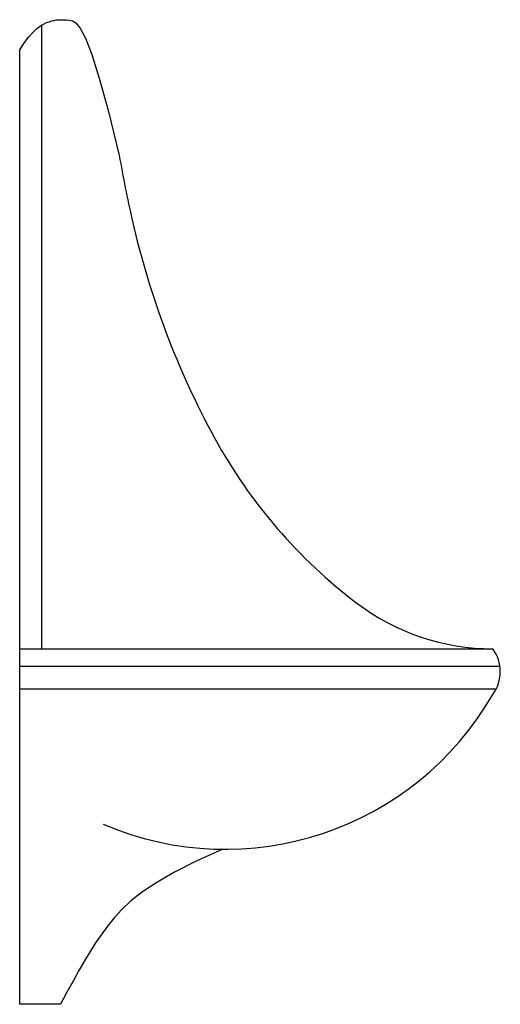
# Model space of a CAD drawing. Extents: x 0 to 0.317, y -0.234 to 0.415.
import ezdxf

# ---------------------------------------------------------------- set-up
doc = ezdxf.new("R2010")
doc.units = 0
doc.header["$MEASUREMENT"] = 0
doc.layers.add('LBA', color=1, linetype='CONTINUOUS')

msp = doc.modelspace()

# ---------------------------------------------------------------- linework, layer by layer
at = {"layer": 'LBA'}
for p, q in [((0.01465, 0), (0.01465, 0.41122)), ((0, -0.23434), (0, 0.39488)), ((0, 0), (0.31171, 0)), ((0.3165, -0.01164), (0, -0.01164)), ((0, -0.02636), (0.31403, -0.02636)), ((0.02683, -0.23434), (0, -0.23434))]:
    msp.add_line(p, q, dxfattribs=at)
for points in [[(0, 0.39488), (0.00318, 0.39964), (0.00611, 0.40348), (0.00881, 0.40651), (0.0113, 0.40884), (0.0136, 0.41059), (0.01572, 0.41186), (0.01768, 0.41276), (0.01949, 0.41341), (0.02119, 0.41391), (0.0228, 0.41427), (0.02435, 0.41452), (0.0259, 0.41467), (0.02746, 0.41471), (0.02909, 0.41468), (0.03081, 0.41458), (0.03267, 0.41442), (0.03472, 0.41404), (0.03708, 0.4126), (0.03989, 0.4091), (0.0433, 0.40251), (0.04743, 0.39185), (0.05244, 0.37608), (0.05845, 0.35421), (0.06561, 0.32522)], [(0.13384, -0.13214), (0.1164, -0.14005), (0.10202, -0.1473), (0.09032, -0.15401), (0.08088, -0.16026), (0.07331, -0.16616), (0.06722, -0.17181), (0.0622, -0.1773), (0.05787, -0.18274), (0.05386, -0.18823), (0.05006, -0.19383), (0.04638, -0.19964), (0.04273, -0.20573), (0.03903, -0.21216), (0.0352, -0.21902), (0.03116, -0.22639), (0.02683, -0.23434)]]:
    msp.add_lwpolyline(points, dxfattribs=at)
msp.add_lwpolyline([(0.06561, 0.32522, 0.012548), (0.07412, 0.28276, 0.069537), (0.12863, 0.13866, 0.105926), (0.22228, 0.03004, 0.163478), (0.31171, 0, 0.163478)], format="xyb", dxfattribs=at)
for centre, radius, start, end in [((0.29166, -0.01504), 0.02507, 323.13094, 36.86906), ((0.13535, 0.07127), 0.20341, 246.7487, 330.11669)]:
    msp.add_arc(centre, radius, start, end, dxfattribs=at)

doc.saveas('drawing.dxf')
